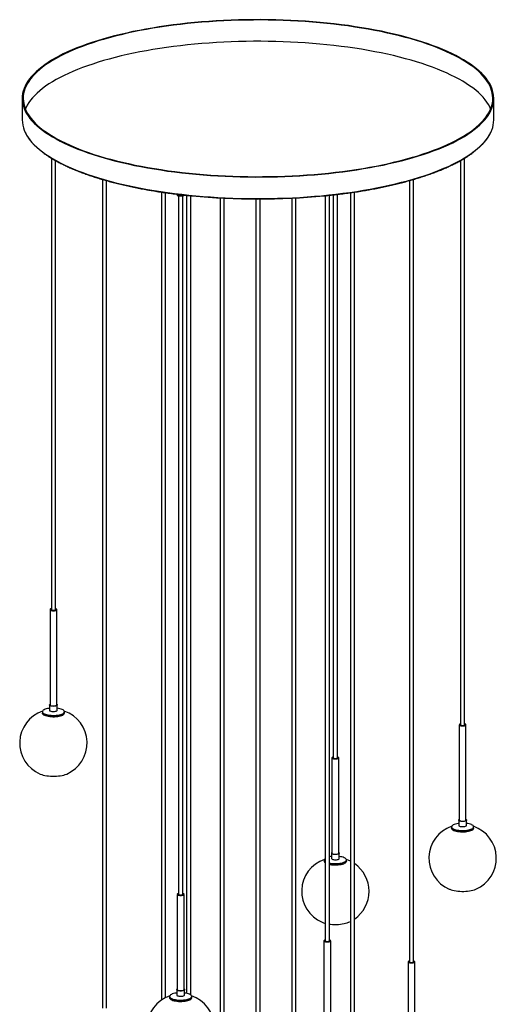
# Paper-space layout '_Dimétrica' of a CAD drawing. Header units: millimetres. Extents: x -354 to 354, y -2142 to 150.
# Tile 2 of 2: x -354 to 354, y -1311 to 150. Entities that reach past the tile are written whole.
import ezdxf

# ---------------------------------------------------------------- set-up
doc = ezdxf.new("R2010")
doc.units = ezdxf.units.MM

psp = doc.layouts.new('_Dimétrica')

# ---------------------------------------------------------------- linework, layer by layer
at = {"color": 7, "linetype": 'Continuous', "lineweight": 25}
for p, q in [((-350, 33), (-350, 0.9)), ((350, 0.9), (350, 33)), ((-306.7, -55.7), (-306.7, -725.4)), ((306.7, -896.2), (306.7, -55.7)), ((-300.7, -725.4), (-300.7, -59.2)), ((300.7, -59.2), (300.7, -896.2)), ((-230.9, -87.3), (-230.9, -1316.5)), ((230.9, -1247.9), (230.9, -87.3)), ((-224.9, -1316.5), (-224.9, -89.1)), ((224.9, -89.1), (224.9, -1247.9)), ((-143.3, -106.1), (-143.3, -1304.7)), ((-137.3, -1301.1), (-137.3, -107)), ((-123.5, -108.9), (-123.2, -108.9)), ((-119.8, -109.3), (-119.8, -110.7)), ((-117.8, -112), (-117.8, -1147.8)), ((-111.8, -1147.8), (-111.8, -112)), ((-109.8, -110.7), (-109.8, -110.5)), ((-105.9, -110.9), (-105.9, -1294.7)), ((-99.9, -1297), (-99.9, -111.5)), ((-56, -114.8), (-56, -1564.7)), ((-50, -1564.7), (-50, -115.1)), ((-3, -116.3), (-3, -1895)), ((3, -1895), (3, -116.3)), ((50, -115.1), (50, -1565.4)), ((56, -1397.2), (56, -114.8)), ((99.9, -111.5), (99.9, -1216.8)), ((105.9, -1216.8), (105.9, -110.9)), ((111.8, -110.3), (111.8, -945.3)), ((117.8, -945.3), (117.8, -109.6)), ((137.3, -107), (137.3, -1378.5)), ((143.3, -1385.4), (143.3, -106.1)), ((-308.7, -725.4), (-308.7, -866.8)), ((-298.7, -866.8), (-298.7, -725.4)), ((-309.6, -866.8), (-309.6, -874.7)), ((-297.9, -874.7), (-297.9, -866.8)), ((-320.1, -876.9), (-320.1, -878.9)), ((-287.4, -878.9), (-287.4, -876.9)), ((298.7, -896.2), (298.7, -1037.6)), ((308.7, -1037.6), (308.7, -896.2)), ((109.8, -945.3), (109.8, -1086.7)), ((119.8, -1086.7), (119.8, -945.3)), ((287.4, -1047.7), (287.4, -1049.7)), ((297.9, -1037.6), (297.9, -1045.5)), ((309.6, -1045.5), (309.6, -1037.6)), ((320.1, -1049.7), (320.1, -1047.7)), ((109, -1086.7), (109, -1094.5)), ((120.7, -1094.5), (120.7, -1086.7)), ((98.4, -1096.7), (98.4, -1098.7)), ((131.2, -1098.7), (131.2, -1096.7)), ((-119.8, -1147.8), (-119.8, -1289.2)), ((-109.8, -1289.2), (-109.8, -1147.8)), ((134.6, -1189.2), (137.3, -1187.9)), ((97.9, -1216.8), (97.9, -1358.2)), ((107.9, -1358.2), (107.9, -1216.8)), ((222.9, -1247.9), (222.9, -1389.4)), ((232.9, -1389.4), (232.9, -1247.9)), ((-131.2, -1299.2), (-131.2, -1301.2)), ((-120.7, -1289.2), (-120.7, -1297)), ((-109, -1297), (-109, -1289.2)), ((-98.4, -1301.2), (-98.4, -1299.2))]:
    psp.add_line(p, q, dxfattribs=at)
at = {"color": 7, "linetype": 'Continuous', "lineweight": 25, "flags": 128}
for points in [[(-123.7, -76.1), (-113.3, -77.4), (-102.7, -78.5), (-92.1, -79.6), (-81.3, -80.5), (-70.5, -81.3), (-59.5, -82), (-48.6, -82.5), (-37.6, -83), (-26.5, -83.3), (-15.4, -83.6), (-4.3, -83.7), (6.8, -83.6), (17.9, -83.5), (29, -83.3), (40, -82.9), (51, -82.4), (62, -81.8), (72.9, -81.1), (83.7, -80.3), (94.5, -79.3), (105.1, -78.3), (115.7, -77.1), (126.1, -75.8), (136.4, -74.4), (146.5, -73), (156.5, -71.3), (166.4, -69.6), (176.1, -67.8), (185.6, -65.9), (194.9, -63.9), (204, -61.8), (213, -59.6), (221.7, -57.3), (230.1, -54.9), (238.4, -52.4), (246.4, -49.9), (254.2, -47.2), (261.7, -44.5), (268.9, -41.7), (275.9, -38.8), (282.6, -35.8), (289, -32.8), (295.1, -29.7), (300.9, -26.6), (306.5, -23.4), (311.7, -20.1), (316.6, -16.8), (321.1, -13.4), (325.4, -10), (329.3, -6.5), (332.9, -3), (336.2, 0.5), (339.1, 4.1), (341.7, 7.7), (343.9, 11.3), (345.8, 15), (347.3, 18.6), (348.5, 22.3), (349.4, 26), (349.9, 29.7), (350, 33.4), (349.8, 37.1), (349.2, 40.8), (348.3, 44.5), (347, 48.2), (345.4, 51.8), (343.4, 55.5), (341.1, 59.1), (338.5, 62.7), (335.5, 66.3), (332.1, 69.8), (328.5, 73.3), (324.5, 76.7), (320.1, 80.2), (315.5, 83.5), (310.5, 86.8), (305.2, 90.1), (299.7, 93.3), (293.8, 96.4), (287.6, 99.5), (281.1, 102.5), (274.3, 105.4), (267.3, 108.3), (260, 111.1), (252.4, 113.8), (244.6, 116.4), (236.6, 119), (228.3, 121.4), (219.7, 123.8), (211, 126.1), (202, 128.3), (192.8, 130.4), (183.5, 132.4), (173.9, 134.2), (164.2, 136), (154.3, 137.7), (144.3, 139.3), (134.1, 140.8), (123.7, 142.1), (113.3, 143.4), (102.7, 144.5), (92.1, 145.6), (81.3, 146.5), (70.5, 147.3), (59.5, 148), (48.6, 148.5), (37.6, 149), (26.5, 149.3), (15.4, 149.6), (4.3, 149.7), (-6.8, 149.6), (-17.9, 149.5), (-29, 149.3), (-40, 148.9), (-51, 148.4), (-62, 147.8), (-72.9, 147.1), (-83.7, 146.3), (-94.5, 145.3), (-105.1, 144.3), (-115.7, 143.1), (-126.1, 141.8), (-136.4, 140.4), (-146.5, 138.9), (-156.5, 137.3), (-166.4, 135.6), (-176.1, 133.8), (-185.6, 131.9), (-194.9, 129.9), (-204, 127.8), (-213, 125.6), (-221.7, 123.3), (-230.1, 120.9), (-238.4, 118.4), (-246.4, 115.9), (-254.2, 113.2), (-261.7, 110.5), (-268.9, 107.7), (-275.9, 104.8), (-282.6, 101.8), (-289, 98.8), (-295.1, 95.7), (-300.9, 92.6), (-306.5, 89.4), (-311.7, 86.1), (-316.6, 82.8), (-321.1, 79.4), (-325.4, 76), (-329.3, 72.5), (-332.9, 69), (-336.2, 65.5), (-339.1, 61.9), (-341.7, 58.3), (-343.9, 54.7), (-345.8, 51), (-347.3, 47.4), (-348.5, 43.7), (-349.4, 40), (-349.9, 36.3), (-350, 32.6), (-349.8, 28.9), (-349.2, 25.2), (-348.3, 21.5), (-347, 17.8), (-345.4, 14.2), (-343.4, 10.5), (-341.1, 6.9), (-338.5, 3.3), (-335.5, -0.3), (-332.1, -3.8), (-328.5, -7.3), (-324.5, -10.7), (-320.1, -14.2), (-315.5, -17.5), (-310.5, -20.8), (-305.2, -24.1), (-299.7, -27.3), (-293.8, -30.4), (-287.6, -33.5), (-281.1, -36.5), (-274.3, -39.4), (-267.3, -42.3), (-260, -45.1), (-252.4, -47.8), (-244.6, -50.4), (-236.6, -53), (-228.3, -55.4), (-219.7, -57.8), (-211, -60.1), (-202, -62.3), (-192.8, -64.4), (-183.5, -66.4), (-173.9, -68.2), (-164.2, -70), (-154.3, -71.7), (-144.3, -73.3), (-134.1, -74.8), (-123.7, -76.1)], [(-123.2, -75.7), (-112.8, -76.9), (-102.3, -78.1), (-91.7, -79.1), (-81, -80), (-70.2, -80.8), (-59.3, -81.5), (-48.4, -82), (-37.4, -82.5), (-26.4, -82.8), (-15.3, -83.1), (-4.3, -83.2), (6.8, -83.1), (17.8, -83), (28.9, -82.8), (39.9, -82.4), (50.8, -81.9), (61.7, -81.3), (72.6, -80.6), (83.4, -79.8), (94.1, -78.9), (104.7, -77.8), (115.2, -76.6), (125.5, -75.4), (135.8, -74), (145.9, -72.5), (155.9, -70.9), (165.7, -69.2), (175.3, -67.4), (184.8, -65.5), (194.1, -63.5), (203.2, -61.4), (212, -59.2), (220.7, -56.9), (229.2, -54.5), (237.4, -52.1), (245.3, -49.5), (253.1, -46.9), (260.6, -44.1), (267.8, -41.4), (274.7, -38.5), (281.4, -35.5), (287.8, -32.5), (293.8, -29.5), (299.6, -26.3), (305.1, -23.1), (310.3, -19.9), (315.2, -16.6), (319.8, -13.2), (324, -9.8), (327.9, -6.3), (331.5, -2.9), (334.7, 0.7), (337.6, 4.2), (340.2, 7.8), (342.4, 11.4), (344.3, 15.1), (345.9, 18.7), (347, 22.4), (347.9, 26), (348.4, 29.7), (348.5, 33.4), (348.3, 37.1), (347.7, 40.8), (346.8, 44.5), (345.5, 48.1), (343.9, 51.8), (342, 55.4), (339.7, 59), (337, 62.6), (334, 66.1), (330.7, 69.6), (327.1, 73.1), (323.1, 76.6), (318.8, 80), (314.1, 83.3), (309.2, 86.6), (303.9, 89.8), (298.4, 93), (292.5, 96.2), (286.3, 99.2), (279.9, 102.2), (273.2, 105.1), (266.2, 108), (258.9, 110.8), (251.4, 113.5), (243.6, 116.1), (235.5, 118.6), (227.3, 121.1), (218.8, 123.4), (210.1, 125.7), (201.1, 127.9), (192, 129.9), (182.7, 131.9), (173.2, 133.8), (163.5, 135.6), (153.6, 137.3), (143.6, 138.8), (133.5, 140.3), (123.2, 141.7), (112.8, 142.9), (102.3, 144), (91.7, 145.1), (81, 146), (70.2, 146.8), (59.3, 147.5), (48.4, 148), (37.4, 148.5), (26.4, 148.8), (15.3, 149.1), (4.3, 149.2), (-6.8, 149.1), (-17.8, 149), (-28.9, 148.8), (-39.9, 148.4), (-50.8, 147.9), (-61.7, 147.3), (-72.6, 146.6), (-83.4, 145.8), (-94.1, 144.9), (-104.7, 143.8), (-115.2, 142.6), (-125.5, 141.4), (-135.8, 140), (-145.9, 138.5), (-155.9, 136.9), (-165.7, 135.2), (-175.3, 133.4), (-184.8, 131.5), (-194.1, 129.5), (-203.2, 127.4), (-212, 125.2), (-220.7, 122.9), (-229.2, 120.5), (-237.4, 118.1), (-245.3, 115.5), (-253.1, 112.9), (-260.6, 110.1), (-267.8, 107.4), (-274.7, 104.5), (-281.4, 101.5), (-287.8, 98.5), (-293.8, 95.5), (-299.6, 92.3), (-305.1, 89.1), (-310.3, 85.9), (-315.2, 82.6), (-319.8, 79.2), (-324, 75.8), (-327.9, 72.3), (-331.5, 68.9), (-334.7, 65.3), (-337.6, 61.8), (-340.2, 58.2), (-342.4, 54.6), (-344.3, 50.9), (-345.9, 47.3), (-347, 43.6), (-347.9, 40), (-348.4, 36.3), (-348.5, 32.6), (-348.3, 28.9), (-347.7, 25.2), (-346.8, 21.5), (-345.5, 17.9), (-343.9, 14.2), (-342, 10.6), (-339.7, 7), (-337, 3.4), (-334, -0.1), (-330.7, -3.6), (-327.1, -7.1), (-323.1, -10.6), (-318.8, -14), (-314.1, -17.3), (-309.2, -20.6), (-303.9, -23.8), (-298.4, -27), (-292.5, -30.2), (-286.3, -33.2), (-279.9, -36.2), (-273.2, -39.1), (-266.2, -42), (-258.9, -44.8), (-251.4, -47.5), (-243.6, -50.1), (-235.5, -52.6), (-227.3, -55.1), (-218.8, -57.4), (-210.1, -59.7), (-201.1, -61.9), (-192, -63.9), (-182.7, -65.9), (-173.2, -67.8), (-163.5, -69.6), (-153.6, -71.3), (-143.6, -72.8), (-133.5, -74.3), (-123.2, -75.7)], [(345.3, 17.2), (343.9, 20.2), (342, 23.8), (339.7, 27.4), (337, 31), (334, 34.5), (330.7, 38.1), (327.1, 41.5), (323.1, 45), (318.8, 48.4), (314.1, 51.7), (309.2, 55), (303.9, 58.3), (298.4, 61.4), (292.5, 64.6), (286.3, 67.6), (279.9, 70.6), (273.2, 73.5), (266.2, 76.4), (258.9, 79.2), (251.4, 81.9), (243.6, 84.5), (235.5, 87), (227.3, 89.5), (218.8, 91.8), (210.1, 94.1), (201.1, 96.3), (192, 98.4), (182.7, 100.3), (173.2, 102.2), (163.5, 104), (153.6, 105.7), (143.6, 107.3), (133.5, 108.7), (123.2, 110.1), (112.8, 111.3), (102.3, 112.5), (91.7, 113.5), (81, 114.4), (70.2, 115.2), (59.3, 115.9), (48.4, 116.5), (37.4, 116.9), (26.4, 117.2), (15.3, 117.5), (4.3, 117.6), (-6.8, 117.6), (-17.8, 117.4), (-28.9, 117.2), (-39.9, 116.8), (-50.8, 116.3), (-61.7, 115.7), (-72.6, 115), (-83.4, 114.2), (-94.1, 113.3), (-104.7, 112.2), (-115.2, 111.1), (-125.5, 109.8), (-135.8, 108.4), (-145.9, 106.9), (-155.9, 105.3), (-165.7, 103.6), (-175.3, 101.8), (-184.8, 99.9), (-194.1, 97.9), (-203.2, 95.8), (-212, 93.6), (-220.7, 91.3), (-229.2, 88.9), (-237.4, 86.5), (-245.3, 83.9), (-253.1, 81.3), (-260.6, 78.6), (-267.8, 75.8), (-274.7, 72.9), (-281.4, 70), (-287.8, 66.9), (-293.8, 63.9), (-299.6, 60.7), (-305.1, 57.5), (-310.3, 54.3), (-315.2, 51), (-319.8, 47.6), (-324, 44.2), (-327.9, 40.8), (-331.5, 37.3), (-334.7, 33.7), (-337.6, 30.2), (-340.2, 26.6), (-342.4, 23), (-344.3, 19.4), (-345.3, 17.2)], [(-109.8, -110.7), (-109.9, -110.9), (-110.3, -111.4), (-111, -111.8), (-112, -112.1), (-113.2, -112.3), (-114.6, -112.3), (-115.9, -112.3), (-117.2, -112.1), (-118.3, -111.9), (-119.1, -111.5), (-119.6, -111.1), (-119.8, -110.7)], [(-306.7, -724.1), (-307, -724.1), (-307.9, -724.5), (-308.5, -724.9), (-308.7, -725.3), (-308.6, -725.8), (-308.1, -726.2), (-307.3, -726.6), (-306.3, -726.8), (-305, -727), (-303.7, -727.1), (-302.3, -727), (-301.1, -726.8), (-300, -726.5), (-299.3, -726.1), (-298.8, -725.7), (-298.8, -725.3), (-299.1, -724.8), (-299.7, -724.4), (-299.7, -724.4)], [(-306.7, -725.4), (-306.6, -725.7), (-306.2, -726), (-305.4, -726.2), (-304.5, -726.4), (-303.4, -726.4), (-302.4, -726.3), (-301.6, -726.1), (-301, -725.8), (-300.8, -725.5), (-300.7, -725.4)], [(-299.7, -724.4), (-300.7, -724.1), (-300.7, -724.1)], [(-309.6, -871.8), (-310.2, -871.9), (-312.4, -872.2), (-314.4, -872.7), (-316.1, -873.3), (-317.6, -873.9), (-318.7, -874.7), (-319.5, -875.4), (-320, -876.2), (-320.1, -877), (-319.8, -877.8), (-319.2, -878.6), (-318.3, -879.4), (-317, -880.1), (-315.4, -880.7), (-313.5, -881.2), (-311.5, -881.7), (-309.2, -882), (-306.9, -882.2), (-304.4, -882.3), (-302, -882.3), (-299.6, -882.1), (-297.3, -881.9), (-295.1, -881.5), (-293.1, -881), (-291.4, -880.4), (-289.9, -879.8), (-288.8, -879.1), (-288, -878.3), (-287.5, -877.5), (-287.4, -876.7), (-287.6, -875.9), (-288.3, -875.1), (-289.2, -874.3), (-290.5, -873.6), (-290.5, -873.6)], [(-308.5, -868), (-309.2, -867.6), (-309.5, -867.1), (-309.6, -866.6), (-309.2, -866.1), (-308.7, -865.8)], [(-308.7, -866.8), (-308.6, -867.2), (-308.1, -867.6), (-307.3, -868), (-306.3, -868.3), (-305, -868.4), (-303.7, -868.5), (-302.3, -868.4), (-301.1, -868.2), (-300, -867.9), (-299.3, -867.6), (-298.8, -867.1), (-298.7, -866.8)], [(-298.7, -865.8), (-298.6, -865.9), (-298.1, -866.3), (-297.9, -866.8), (-298.1, -867.3), (-298.6, -867.8), (-299.5, -868.2), (-300.6, -868.5), (-301.9, -868.7), (-303.4, -868.8), (-304.8, -868.7), (-306.2, -868.6), (-307.5, -868.3), (-308.5, -868)], [(-308.5, -875.8), (-307.5, -876.2), (-306.2, -876.4), (-304.8, -876.6), (-303.4, -876.6), (-301.9, -876.5), (-300.6, -876.3), (-299.5, -876), (-298.6, -875.6), (-298.1, -875.2), (-297.9, -874.7)], [(-317, -882.1), (-318.3, -881.4), (-319.2, -880.6), (-319.8, -879.8), (-320.1, -879), (-320.1, -878.9)], [(-320.1, -878.9), (-320.1, -879), (-319.8, -879.8), (-319.2, -880.6), (-318.3, -881.4), (-317, -882.1), (-315.4, -882.7), (-313.5, -883.2), (-311.5, -883.7), (-309.2, -884), (-306.9, -884.2), (-304.4, -884.3), (-302, -884.3), (-299.6, -884.1), (-297.3, -883.9), (-295.1, -883.5), (-293.1, -883), (-291.4, -882.4), (-289.9, -881.8), (-288.8, -881.1), (-288, -880.3), (-287.5, -879.5), (-287.4, -878.9)], [(-287.4, -878.9), (-287.5, -879.5), (-288, -880.3), (-288.8, -881.1), (-289.9, -881.8), (-291.4, -882.4), (-293.1, -883), (-295.1, -883.5), (-297.3, -883.9), (-299.6, -884.1), (-302, -884.3), (-304.4, -884.3), (-306.9, -884.2), (-309.2, -884), (-311.5, -883.7), (-313.5, -883.2), (-315.4, -882.7), (-317, -882.1)], [(300.7, -894.9), (300.5, -894.9), (299.6, -895.3), (299, -895.7), (298.8, -896.1), (298.9, -896.6), (299.3, -897), (300.1, -897.4), (301.2, -897.7), (302.5, -897.8), (303.8, -897.9), (305.2, -897.8), (306.4, -897.6), (307.5, -897.3), (308.2, -897), (308.7, -896.5), (308.7, -896.1), (308.4, -895.6), (307.8, -895.2), (307.8, -895.2)], [(300.7, -896.2), (300.9, -896.5), (301.3, -896.8), (302.1, -897.1), (303, -897.2), (304.1, -897.2), (305.1, -897.1), (305.9, -896.9), (306.5, -896.6), (306.7, -896.3), (306.7, -896.2)], [(307.8, -895.2), (306.8, -894.9), (306.7, -894.9)], [(111.8, -943.9), (111.6, -944), (110.7, -944.3), (110.1, -944.7), (109.8, -945.2), (109.9, -945.6), (110.4, -946.1), (111.2, -946.4), (112.3, -946.7), (113.5, -946.9), (114.9, -946.9), (116.2, -946.9), (117.5, -946.7), (118.5, -946.4), (119.3, -946), (119.7, -945.6), (119.8, -945.1), (119.5, -944.7), (118.8, -944.3), (118.8, -944.3)], [(111.8, -945.3), (111.9, -945.5), (112.4, -945.9), (113.1, -946.1), (114.1, -946.2), (115.1, -946.3), (116.1, -946.2), (117, -946), (117.5, -945.7), (117.8, -945.3), (117.8, -945.3)], [(118.8, -944.3), (117.9, -944), (117.8, -943.9)], [(-323.5, -969.3), (-323, -969.5), (-321, -970.2), (-318.7, -970.9), (-316.3, -971.4), (-313.6, -971.9), (-310.8, -972.2), (-308, -972.4), (-305, -972.5), (-302.1, -972.5), (-299.1, -972.4), (-296.2, -972.2), (-293.5, -971.8), (-290.9, -971.4), (-288.4, -970.8), (-286.2, -970.2), (-284.2, -969.4), (-284, -969.3)], [(299, -1038.8), (298.3, -1038.4), (297.9, -1037.9), (297.9, -1037.4), (298.3, -1036.9), (298.7, -1036.6)], [(308.7, -1036.6), (308.9, -1036.7), (309.4, -1037.2), (309.6, -1037.6), (309.4, -1038.1), (308.9, -1038.6), (308, -1039), (306.9, -1039.3), (305.6, -1039.5), (304.1, -1039.6), (302.7, -1039.6), (301.3, -1039.4), (300, -1039.2), (299, -1038.8)], [(297.9, -1042.6), (297.3, -1042.7), (295.1, -1043), (293.1, -1043.5), (291.4, -1044.1), (289.9, -1044.8), (288.8, -1045.5), (288, -1046.2), (287.5, -1047), (287.4, -1047.9), (287.6, -1048.7), (288.3, -1049.5), (289.2, -1050.2), (290.5, -1050.9), (292.1, -1051.5), (294, -1052.1), (296, -1052.5), (298.3, -1052.8), (300.6, -1053), (303.1, -1053.1), (305.5, -1053.1), (307.9, -1053), (310.2, -1052.7), (312.4, -1052.3), (314.4, -1051.8), (316.1, -1051.3), (317.6, -1050.6), (318.7, -1049.9), (319.5, -1049.1), (320, -1048.3), (320.1, -1047.5), (319.8, -1046.7), (319.2, -1045.9), (318.3, -1045.2), (317, -1044.5), (317, -1044.5)], [(287.4, -1049.7), (287.4, -1049.8), (287.6, -1050.7), (288.3, -1051.4), (289.2, -1052.2), (290.5, -1052.9), (292.1, -1053.5), (294, -1054), (296, -1054.5), (298.3, -1054.8), (300.6, -1055), (303.1, -1055.1), (305.5, -1055.1), (307.9, -1054.9), (310.2, -1054.7), (312.4, -1054.3), (314.4, -1053.8), (316.1, -1053.3), (317.6, -1052.6), (318.7, -1051.9), (319.5, -1051.1), (320, -1050.3), (320.1, -1049.7)], [(290.5, -1052.9), (289.2, -1052.2), (288.3, -1051.4), (287.6, -1050.7), (287.4, -1049.8), (287.4, -1049.7)], [(320.1, -1049.7), (320, -1050.3), (319.5, -1051.1), (318.7, -1051.9), (317.6, -1052.6), (316.1, -1053.3), (314.4, -1053.8), (312.4, -1054.3), (310.2, -1054.7), (307.9, -1054.9), (305.5, -1055.1), (303.1, -1055.1), (300.6, -1055), (298.3, -1054.8), (296, -1054.5), (294, -1054), (292.1, -1053.5), (290.5, -1052.9)], [(298.7, -1037.6), (298.9, -1038), (299.3, -1038.4), (300.1, -1038.8), (301.2, -1039.1), (302.5, -1039.3), (303.8, -1039.3), (305.2, -1039.2), (306.4, -1039.1), (307.5, -1038.8), (308.2, -1038.4), (308.7, -1038), (308.7, -1037.6)], [(299, -1046.6), (300, -1047), (301.3, -1047.3), (302.7, -1047.4), (304.1, -1047.4), (305.6, -1047.4), (306.9, -1047.1), (308, -1046.8), (308.9, -1046.4), (309.4, -1046), (309.6, -1045.5)], [(99.9, -1094.5), (99.8, -1094.5), (99, -1095.3), (98.5, -1096.1), (98.4, -1096.9), (98.7, -1097.7), (99.3, -1098.5), (99.9, -1098.9)], [(105.9, -1101.3), (107.1, -1101.5), (109.3, -1101.9), (111.7, -1102.1), (114.1, -1102.2), (116.6, -1102.1), (119, -1102), (121.3, -1101.7), (123.4, -1101.4), (125.4, -1100.9), (127.2, -1100.3), (128.6, -1099.7), (129.8, -1098.9), (130.6, -1098.2), (131.1, -1097.4), (131.2, -1096.5), (130.9, -1095.7), (130.3, -1094.9), (129.3, -1094.2), (128, -1093.5)], [(110.1, -1087.8), (109.4, -1087.4), (109, -1086.9), (109, -1086.5), (109.4, -1086), (109.8, -1085.7)], [(109.8, -1086.7), (109.9, -1087.1), (110.4, -1087.5), (111.2, -1087.8), (112.3, -1088.1), (113.5, -1088.3), (114.9, -1088.4), (116.2, -1088.3), (117.5, -1088.1), (118.5, -1087.8), (119.3, -1087.4), (119.7, -1087), (119.8, -1086.7)], [(119.8, -1085.7), (119.9, -1085.7), (120.5, -1086.2), (120.7, -1086.7), (120.5, -1087.2), (119.9, -1087.6), (119.1, -1088), (118, -1088.3), (116.6, -1088.5), (115.2, -1088.6), (113.7, -1088.6), (112.3, -1088.5), (111.1, -1088.2), (110.1, -1087.8)], [(110.1, -1095.7), (111.1, -1096.1), (112.3, -1096.3), (113.7, -1096.5), (115.2, -1096.5), (116.6, -1096.4), (118, -1096.2), (119.1, -1095.9), (119.9, -1095.5), (120.5, -1095), (120.7, -1094.5)], [(105.9, -1103.3), (107.1, -1103.5), (109.3, -1103.9), (111.7, -1104.1), (114.1, -1104.2), (116.6, -1104.1), (119, -1104), (121.3, -1103.7), (123.4, -1103.4), (125.4, -1102.9), (127.2, -1102.3), (128.6, -1101.6), (129.8, -1100.9), (130.6, -1100.2), (131.1, -1099.4), (131.2, -1098.7)], [(131.2, -1098.7), (131.1, -1099.4), (130.6, -1100.2), (129.8, -1100.9), (128.6, -1101.6), (127.2, -1102.3), (125.4, -1102.9), (123.4, -1103.4), (121.3, -1103.7), (119, -1104), (116.6, -1104.1), (114.1, -1104.2), (111.7, -1104.1), (109.3, -1103.9), (107.1, -1103.5), (105.9, -1103.3)], [(137.3, -1098.6), (133.8, -1097), (131, -1096)], [(-117.8, -1146.4), (-118, -1146.5), (-118.9, -1146.8), (-119.5, -1147.2), (-119.8, -1147.7), (-119.7, -1148.1), (-119.2, -1148.6), (-118.4, -1148.9), (-117.3, -1149.2), (-116.1, -1149.4), (-114.7, -1149.4), (-113.4, -1149.4), (-112.1, -1149.2), (-111.1, -1148.9), (-110.3, -1148.5), (-109.9, -1148.1), (-109.8, -1147.6), (-110.1, -1147.2), (-110.8, -1146.8), (-110.8, -1146.8)], [(-117.8, -1147.8), (-117.7, -1148), (-117.2, -1148.4), (-116.5, -1148.6), (-115.5, -1148.7), (-114.5, -1148.8), (-113.5, -1148.7), (-112.6, -1148.5), (-112.1, -1148.2), (-111.8, -1147.8), (-111.8, -1147.8)], [(-110.8, -1146.8), (-111.7, -1146.5), (-111.8, -1146.4)], [(284, -1140.1), (284.5, -1140.3), (286.5, -1141.1), (288.7, -1141.7), (291.2, -1142.2), (293.9, -1142.7), (296.6, -1143), (299.5, -1143.3), (302.5, -1143.4), (305.4, -1143.4), (308.4, -1143.2), (311.2, -1143), (314, -1142.6), (316.6, -1142.2), (319.1, -1141.6), (321.3, -1141), (323.3, -1140.2), (323.5, -1140.1)], [(105.9, -1191.9), (107.7, -1192.1), (110.6, -1192.3), (113.5, -1192.4), (116.5, -1192.4), (119.4, -1192.3), (122.3, -1192), (125.1, -1191.7), (127.7, -1191.2), (130.1, -1190.7), (132.4, -1190), (134.3, -1189.3), (134.6, -1189.2)], [(99.9, -1215.4), (99.6, -1215.5), (98.7, -1215.8), (98.1, -1216.2), (97.9, -1216.7), (98, -1217.1), (98.5, -1217.5), (99.3, -1217.9), (100.3, -1218.2), (101.6, -1218.4), (102.9, -1218.4), (104.3, -1218.3), (105.5, -1218.2), (106.6, -1217.9), (107.3, -1217.5), (107.8, -1217.1), (107.8, -1216.6), (107.5, -1216.2), (106.9, -1215.8), (106.9, -1215.8)], [(99.9, -1216.8), (100, -1217), (100.4, -1217.3), (101.2, -1217.6), (102.1, -1217.7), (103.2, -1217.7), (104.2, -1217.6), (105, -1217.4), (105.6, -1217.2), (105.9, -1216.8), (105.9, -1216.8)], [(106.9, -1215.8), (106, -1215.4), (105.9, -1215.4)], [(224.9, -1246.6), (224.6, -1246.7), (223.7, -1247), (223.1, -1247.4), (222.9, -1247.8), (223, -1248.3), (223.5, -1248.7), (224.3, -1249.1), (225.3, -1249.4), (226.6, -1249.5), (227.9, -1249.6), (229.3, -1249.5), (230.5, -1249.3), (231.6, -1249.1), (232.3, -1248.7), (232.8, -1248.2), (232.8, -1247.8), (232.5, -1247.4), (231.9, -1247), (231.9, -1247)], [(224.9, -1247.9), (225, -1248.2), (225.4, -1248.5), (226.2, -1248.8), (227.1, -1248.9), (228.2, -1248.9), (229.2, -1248.8), (230, -1248.6), (230.6, -1248.3), (230.9, -1248), (230.9, -1247.9)], [(231.9, -1247), (231, -1246.6), (230.9, -1246.6)], [(-120.7, -1294.1), (-121.3, -1294.2), (-123.4, -1294.6), (-125.4, -1295.1), (-127.2, -1295.6), (-128.6, -1296.3), (-129.8, -1297), (-130.6, -1297.8), (-131.1, -1298.6), (-131.2, -1299.4), (-130.9, -1300.2), (-130.3, -1301), (-129.3, -1301.7), (-128, -1302.4), (-126.4, -1303.1), (-124.6, -1303.6), (-122.5, -1304), (-120.3, -1304.4), (-117.9, -1304.6), (-115.5, -1304.7), (-113.1, -1304.6), (-110.6, -1304.5), (-108.3, -1304.2), (-106.2, -1303.9), (-104.2, -1303.4), (-102.5, -1302.8), (-101, -1302.1), (-99.8, -1301.4), (-99, -1300.7), (-98.5, -1299.9), (-98.4, -1299), (-98.7, -1298.2), (-99.3, -1297.4), (-100.3, -1296.7), (-101.6, -1296), (-101.6, -1296)], [(-119.5, -1290.3), (-120.2, -1289.9), (-120.6, -1289.4), (-120.6, -1288.9), (-120.2, -1288.5), (-119.8, -1288.2)], [(-119.8, -1289.2), (-119.7, -1289.6), (-119.2, -1290), (-118.4, -1290.3), (-117.3, -1290.6), (-116.1, -1290.8), (-114.7, -1290.9), (-113.4, -1290.8), (-112.1, -1290.6), (-111.1, -1290.3), (-110.3, -1289.9), (-109.9, -1289.5), (-109.8, -1289.2)], [(-109.8, -1288.2), (-109.7, -1288.2), (-109.1, -1288.7), (-109, -1289.2), (-109.1, -1289.7), (-109.7, -1290.1), (-110.5, -1290.5), (-111.7, -1290.8), (-113, -1291), (-114.4, -1291.1), (-115.9, -1291.1), (-117.3, -1291), (-118.5, -1290.7), (-119.5, -1290.3)], [(-119.5, -1298.2), (-118.5, -1298.5), (-117.3, -1298.8), (-115.9, -1299), (-114.4, -1299), (-113, -1298.9), (-111.7, -1298.7), (-110.5, -1298.4), (-109.7, -1298), (-109.1, -1297.5), (-109, -1297)], [(-131.2, -1301.2), (-131.2, -1301.4), (-130.9, -1302.2), (-130.3, -1303), (-129.3, -1303.7), (-128, -1304.4), (-126.4, -1305.1), (-124.6, -1305.6), (-122.5, -1306), (-120.3, -1306.4), (-117.9, -1306.6), (-115.5, -1306.7), (-113.1, -1306.6), (-110.6, -1306.5), (-108.3, -1306.2), (-106.2, -1305.8), (-104.2, -1305.4), (-102.5, -1304.8), (-101, -1304.1), (-99.8, -1303.4), (-99, -1302.7), (-98.5, -1301.9), (-98.4, -1301.2)], [(-128, -1304.4), (-129.3, -1303.7), (-130.3, -1303), (-130.9, -1302.2), (-131.2, -1301.4), (-131.2, -1301.2)], [(-98.4, -1301.2), (-98.5, -1301.9), (-99, -1302.7), (-99.8, -1303.4), (-101, -1304.1), (-102.5, -1304.8), (-104.2, -1305.4), (-106.2, -1305.8), (-108.3, -1306.2), (-110.6, -1306.5), (-113.1, -1306.6), (-115.5, -1306.7), (-117.9, -1306.6), (-120.3, -1306.4), (-122.5, -1306), (-124.6, -1305.6), (-126.4, -1305.1), (-128, -1304.4)]]:
    psp.add_lwpolyline(points, dxfattribs=at)
at = {"color": 8, "linetype": 'Continuous', "lineweight": 25, "flags": 128}
for points in [[(-347, -14.3), (-345.4, -17.9), (-343.4, -21.5), (-341.1, -25.2), (-338.5, -28.8), (-335.5, -32.3), (-332.1, -35.9), (-328.5, -39.4), (-324.5, -42.8), (-320.1, -46.2), (-315.5, -49.6), (-310.5, -52.9), (-305.2, -56.1), (-299.7, -59.3), (-293.8, -62.5), (-287.6, -65.6), (-281.1, -68.6), (-274.3, -71.5), (-267.3, -74.4), (-260, -77.2), (-252.4, -79.9), (-244.6, -82.5), (-236.6, -85), (-228.3, -87.5), (-219.7, -89.9), (-211, -92.1), (-202, -94.3), (-192.8, -96.4), (-183.5, -98.4), (-173.9, -100.3), (-164.2, -102.1), (-154.3, -103.8), (-144.3, -105.4), (-134.1, -106.8), (-123.7, -108.2)], [(-123.7, -108.2), (-113.3, -109.4), (-102.7, -110.6), (-92.1, -111.6), (-81.3, -112.5), (-70.5, -113.3), (-59.5, -114), (-48.6, -114.6), (-37.6, -115.1), (-26.5, -115.4), (-15.4, -115.6), (-4.3, -115.7), (6.8, -115.7), (17.9, -115.6), (29, -115.3), (40, -115), (51, -114.5), (62, -113.9), (72.9, -113.2), (83.7, -112.3), (94.5, -111.4), (105.1, -110.3), (115.7, -109.2), (126.1, -107.9), (136.4, -106.5), (146.5, -105), (156.5, -103.4), (166.4, -101.7), (176.1, -99.9), (185.6, -98), (194.9, -96), (204, -93.8), (213, -91.6), (221.7, -89.3), (230.1, -87), (238.4, -84.5), (246.4, -81.9), (254.2, -79.3), (261.7, -76.5), (268.9, -73.7), (275.9, -70.8), (282.6, -67.9), (289, -64.9), (295.1, -61.8), (300.9, -58.6), (306.5, -55.4), (311.7, -52.1), (316.6, -48.8), (321.1, -45.5), (325.4, -42), (329.3, -38.6), (332.9, -35.1), (336.2, -31.5), (339.1, -28), (341.7, -24.4), (343.9, -20.7), (345.8, -17.1), (347.1, -14.1)]]:
    psp.add_lwpolyline(points, dxfattribs=at)
at = {"color": 7, "linetype": 'Continuous', "lineweight": 25}
for centre, radius, start, end in [((-308.5, 1.2), 41.5, 180.3371, 201.985), ((308.6, 1.2), 41.4, 338.3737, 359.6751), ((0, 907.9), 1024.3, 264.4956, 275.4986), ((-303.7, -923.4), 50, 108.911, 246.7163), ((-308.2, -874.4), 1.46, 190.9711, 257.7979), ((-300.7, -898.2), 26.6, 67.4771, 83.9257), ((-303.7, -923.4), 50, 293.2837, 71.089), ((303.7, -1094.2), 50, 108.911, 246.7163), ((299.3, -1045.2), 1.46, 190.9711, 257.7979), ((306.8, -1069), 26.6, 67.4771, 83.9257), ((303.7, -1094.2), 50, 293.2837, 71.089), ((113.4, -1127.3), 35.9, 97.1496, 102.1582), ((110.4, -1094.3), 1.46, 190.9711, 257.7979), ((117.8, -1118.1), 26.6, 67.4771, 83.9257), ((114.8, -1143.3), 50, 108.911, 246.7163), ((101.3, -1098.4), 2.9, 185.4733, 239.7074), ((114.8, -1143.3), 50, 304.7602, 55.2398), ((107.3, -1159.8), 31.9, 247.3189, 256.4349), ((-114.8, -1345.8), 50, 108.911, 246.7163), ((-119.2, -1296.8), 1.46, 190.9711, 257.7979), ((-111.8, -1320.6), 26.6, 67.4771, 83.9257), ((-114.8, -1345.8), 50, 293.2837, 71.089)]:
    psp.add_arc(centre, radius, start, end, dxfattribs=at)
for points, knots in [([(159.7, -103.5), (162, -103.1), (167.4, -102.2), (175.7, -100.6), (184.7, -98.8), (193.6, -96.9), (202.3, -94.9), (210.7, -92.8), (219, -90.7), (227.1, -88.4), (235, -86.1), (242.7, -83.7), (250.2, -81.2), (257.4, -78.7), (264.4, -76.1), (271.2, -73.4), (277.7, -70.6), (284, -67.8), (290, -64.9), (295.8, -62), (301.3, -59), (306.5, -55.9), (311.5, -52.8), (316.1, -49.6), (320.5, -46.4), (324.6, -43.1), (328.4, -39.8), (331.9, -36.5), (335.1, -33.1), (338, -29.7), (340.6, -26.3), (342.9, -22.8), (344.8, -19.3), (346.2, -16.5), (346.8, -14.9), (347, -14.4)], [0, 0, 0, 0, 0.0229117, 0.0540105, 0.0851105, 0.1162121, 0.1473153, 0.1784203, 0.2095273, 0.2406364, 0.2717479, 0.3028619, 0.3339787, 0.3650986, 0.3962218, 0.4273486, 0.4584792, 0.4896139, 0.520753, 0.5518966, 0.583045, 0.6141982, 0.645356, 0.6765181, 0.7076838, 0.738852, 0.7700206, 0.801186, 0.8323443, 0.86349, 0.8946163, 0.9257149, 0.9567768, 0.987793, 1, 1, 1, 1]), ([(-346.9, -14.7), (-346.7, -15.1), (-346.1, -16.6), (-344.8, -19.4), (-342.8, -22.9), (-340.6, -26.3), (-338, -29.8), (-335.1, -33.2), (-331.9, -36.5), (-328.4, -39.9), (-324.6, -43.2), (-320.5, -46.4), (-316.1, -49.6), (-311.4, -52.8), (-306.5, -55.9), (-301.2, -59), (-295.7, -62), (-290, -64.9), (-283.9, -67.8), (-277.7, -70.7), (-271.1, -73.4), (-264.4, -76.1), (-257.3, -78.7), (-250.1, -81.3), (-242.6, -83.8), (-234.9, -86.2), (-227, -88.5), (-218.9, -90.7), (-210.6, -92.9), (-202.1, -94.9), (-193.5, -96.9), (-184.6, -98.8), (-175.6, -100.6), (-168.7, -101.9), (-164.7, -102.6), (-163.8, -102.8)], [0, 0, 0, 0, 0.010912, 0.042322, 0.073788, 0.105308, 0.136873, 0.168476, 0.200107, 0.231757, 0.26342, 0.295091, 0.326765, 0.358439, 0.390111, 0.421779, 0.453444, 0.485103, 0.516759, 0.548409, 0.580056, 0.611697, 0.643335, 0.67497, 0.7066, 0.738228, 0.769853, 0.801474, 0.833094, 0.864711, 0.896326, 0.927939, 0.95955, 0.99116, 1, 1, 1, 1]), ([(-163.8, -102.8), (-161.6, -103.2), (-156.2, -104.1), (-149.6, -105.2), (-145.1, -105.9), (-143.9, -106)], [0, 0, 0, 0, 0.341044, 0.814477, 1, 1, 1, 1]), ([(-143.9, -106), (-141.9, -106.3), (-136.8, -107.1), (-130, -108), (-125.1, -108.7), (-123.5, -108.9)], [0, 0, 0, 0, 0.289878, 0.766543, 1, 1, 1, 1]), ([(-123.2, -108.9), (-121.6, -109.1), (-116.7, -109.7), (-108.5, -110.7), (-101.9, -111.3), (-98.7, -111.6)], [0, 0, 0, 0, 0.202315, 0.607812, 1, 1, 1, 1]), ([(98.4, -111.7), (98.5, -111.7), (101.9, -111.3), (108.7, -110.6), (118.6, -109.5), (128.5, -108.2), (135.5, -107.3), (139.2, -106.7), (139.7, -106.7)], [0, 0, 0, 0, 0.004815, 0.244143, 0.483475, 0.722813, 0.962158, 1, 1, 1, 1]), ([(139.7, -106.7), (142.4, -106.3), (148.3, -105.4), (154.9, -104.3), (158.9, -103.6), (159.7, -103.5)], [0, 0, 0, 0, 0.399918, 0.874953, 1, 1, 1, 1])]:
    psp.add_open_spline(points, degree=3, knots=knots, dxfattribs=at)

doc.saveas('drawing.dxf')
